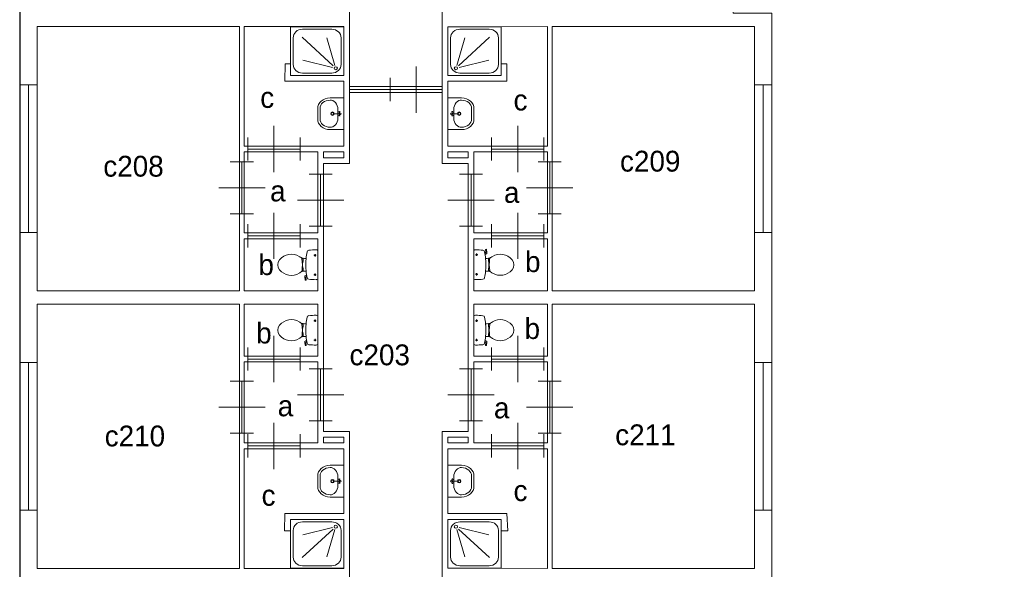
# Model space of a CAD drawing. Header units: millimetres. Extents: x -17 to 226, y -19 to 65.
# Tile 11 of 62: x 0 to 17, y 22 to 31. Entities that reach past the tile are written whole.
import ezdxf
from ezdxf.enums import TextEntityAlignment as Align

# ---------------------------------------------------------------- set-up
doc = ezdxf.new("R2010")
doc.units = ezdxf.units.MM
for name, color, linetype in [('BINNENMUUR', 7, 'Continuous'), ('BOUWKUNDE', 7, 'Continuous'), ('BUITENMUUR', 7, 'Continuous'), ('EILAND', 7, 'Continuous'), ('LABEL', 7, 'Continuous'), ('SANITAIR', 7, 'Continuous')]:
    doc.layers.add(name, color=color, linetype=linetype)
doc.styles.add('dgn000', font='dgn000.shx')

# ---------------------------------------------------------------- blocks, each defined once
blk = doc.blocks.new('DGN_COMPLEXSHAPE76')
at = {"layer": 'SANITAIR', "color": 1, "linetype": 'Continuous', "lineweight": 0}
for p, q in [((5.19, 29.852), (5.19, 29.851)), ((5.19, 29.851), (5.19, 29.669)), ((5.19, 29.669), (5.19, 29.668))]:
    blk.add_line(p, q, dxfattribs=at)
for centre, major_axis, start_param, end_param in [((5.37, 29.856), (-0.18, -0.002), 4.727929, 6.29872), ((5.37, 29.664), (0.18, -0.002), 3.126058, 4.696849)]:
    blk.add_ellipse(centre, major_axis=major_axis, ratio=0.771034, start_param=start_param, end_param=end_param, dxfattribs=at)
blk = doc.blocks.new('DGN_COMPLEXSHAPE77')
at = {"layer": 'SANITAIR', "color": 1, "linetype": 'Continuous', "lineweight": 0}
for p, q in [((5.365, 30.035), (5.365, 30.035)), ((5.365, 30.035), (5.6, 30.035)), ((5.6, 30.035), (5.6, 29.485)), ((5.15, 29.669), (5.15, 29.851)), ((5.15, 29.851), (5.15, 29.851)), ((5.15, 29.669), (5.15, 29.669)), ((5.6, 29.485), (5.365, 29.485)), ((5.365, 29.485), (5.365, 29.485))]:
    blk.add_line(p, q, dxfattribs=at)
for centre, major_axis, start_param, end_param in [((5.37, 29.856), (0.22, 0.002), 1.586223, 3.157014), ((5.37, 29.664), (0.22, -0.002), 3.126171, 4.696962)]:
    blk.add_ellipse(centre, major_axis=major_axis, ratio=0.812595, start_param=start_param, end_param=end_param, dxfattribs=at)
blk = doc.blocks.new('WASTB38')
at = {"layer": 'SANITAIR', "color": 1, "linetype": 'Continuous', "lineweight": 0}
for p, q in [((-0.065, 0), (-0.153, 0)), ((-0.1, -0.079), (-0.1, 0.079)), ((-0.064, 0.037), (-0.089, 0.029)), ((-0.065, 0), (-0.082, 0.045)), ((-0.065, 0), (-0.082, -0.045)), ((-0.064, -0.037), (-0.089, -0.029))]:
    blk.add_line(p, q, dxfattribs=at)
for centre, radius in [((-0.195, 0), 0.03), ((-0.195, 0), 0.02), ((-0.065, 0), 0.0175)]:
    blk.add_circle(centre, radius, dxfattribs=at)
for centre, major_axis, start_param, end_param in [((-0.21, 0.096), (0.04, -0.136), 1.224555, 2.997882), ((-0.21, -0.096), (0.04, 0.136), 3.285304, 5.05863)]:
    blk.add_ellipse(centre, major_axis=major_axis, ratio=0.751905, start_param=start_param, end_param=end_param, dxfattribs=at)
for name in ['DGN_COMPLEXSHAPE77', 'DGN_COMPLEXSHAPE76']:
    blk.add_blockref(name, (-5.6, -29.76), dxfattribs=at)
blk = doc.blocks.new('DOUCHE40')
at = {"layer": 'SANITAIR', "color": 1, "linetype": 'Continuous', "lineweight": 0}
for p, q in [((-0.207, 0.801), (-0.713, 0.801)), ((-0.874, 0.653), (-0.874, 0.19)), ((-0.721, 0.661), (-0.183, 0.168)), ((-0.153, 0.176), (-0.291, 0.649)), ((-0.046, 0.19), (-0.046, 0.653)), ((-0.192, 0.14), (-0.708, 0.266)), ((-0.713, 0.042), (-0.207, 0.042))]:
    blk.add_line(p, q, dxfattribs=at)
at = {"layer": 'SANITAIR', "color": 1, "linetype": 'Continuous', "lineweight": 0, "flags": 128}
blk.add_lwpolyline([(0, 0.843), (0, 0), (-0.92, 0), (-0.92, 0.843), (0, 0.843)], dxfattribs=at)
at = {"layer": 'SANITAIR', "color": 1, "linetype": 'Continuous', "lineweight": 0}
for centre, major_axis, start_param, end_param in [((-0.713, 0.653), (0.161, 0), 1.570796, 3.141593), ((-0.207, 0.653), (0.161, 0), 0, 1.570796), ((-0.713, 0.19), (-0.161, 0), 0, 1.570796), ((-0.207, 0.19), (-0.161, 0), 1.570796, 3.141593)]:
    blk.add_ellipse(centre, major_axis=major_axis, ratio=0.916304, start_param=start_param, end_param=end_param, dxfattribs=at)
blk.add_ellipse((-0.138, 0.126), major_axis=(-0.029, 0), ratio=0.916304, dxfattribs=at)
blk = doc.blocks.new('TOIL2B42')
at = {"layer": 'SANITAIR', "color": 1, "linetype": 'Continuous', "lineweight": 0}
for p, q in [((-0.045, 0.137), (-0.045, 0.178)), ((0, -0.254), (0, 0.242)), ((-0.271, 0.095), (-0.25, 0.095)), ((-0.25, 0.061), (-0.268, 0.061)), ((-0.25, 0.051), (-0.267, 0.051)), ((-0.255, 0.029), (-0.26, 0.029)), ((-0.26, 0.029), (-0.26, -0.041)), ((-0.255, 0.051), (-0.255, 0.029)), ((-0.25, 0.095), (-0.25, 0.051)), ((-0.2, 0.105), (-0.23, 0.105)), ((-0.066, 0.157), (-0.024, 0.157)), ((-0.27, -0.107), (-0.25, -0.107)), ((-0.25, -0.073), (-0.267, -0.073)), ((-0.25, -0.063), (-0.266, -0.063)), ((-0.255, -0.041), (-0.26, -0.041)), ((-0.255, -0.063), (-0.255, -0.041)), ((-0.25, -0.107), (-0.25, -0.063)), ((-0.23, -0.117), (-0.2, -0.117)), ((-0.045, -0.199), (-0.045, -0.158)), ((-0.216, -0.268), (-0.224, -0.216)), ((-0.204, -0.27), (-0.21, -0.272)), ((-0.192, -0.184), (-0.206, -0.189)), ((-0.205, -0.228), (-0.2, -0.265)), ((-0.202, -0.187), (-0.196, -0.216)), ((-0.197, -0.217), (-0.187, -0.214)), ((-0.065, -0.179), (-0.025, -0.179))]:
    blk.add_line(p, q, dxfattribs=at)
for centre in [(-0.045, 0.157), (-0.045, -0.179)]:
    blk.add_circle(centre, 0.012, dxfattribs=at)
for centre, radius, start, end in [((-0.456, -0.087), 0.263, 58.9077, 140.8792), ((0.995, -0.006), 1.2, 169.2904, 174.6981), ((-0.151, 0.211), 0.034, 96.3309, 169.2904), ((-0.028, -0.899), 1.15, 90, 96.3309), ((-0.027, 0.208), 0.0434, 51.7698, 91.0192), ((-0.555, -0.006), 0.135, 140.8792, 219.1208), ((-0.553, -0.247), 0.45, 56.1571, 58.9077), ((-0.231, 0.234), 0.129, 236.1571, 270), ((-0.292, 0.094), 0.02, 6.9358, 52.58), ((-1.191, -0.015), 0.926, 354.3005, 6.9358), ((0.992, -0.006), 1.198, 174.6981, 185.3019), ((-0.456, 0.074), 0.263, 219.1208, 301.0923), ((-0.553, 0.235), 0.45, 301.0923, 303.8429), ((-0.231, -0.246), 0.129, 90, 123.8429), ((-0.29, -0.105), 0.02, 307.7817, 354.3005), ((0.995, -0.006), 1.2, 185.3019, 190.7271), ((-0.2, -0.213), 0.025, 105.9272, 188.4779), ((-0.212, -0.268), 0.005, 188.4779, 285.7398), ((-0.195, -0.227), 0.01, 101.8886, 187.2238), ((-0.205, -0.266), 0.005, 285.7398, 7.2238), ((-0.151, -0.223), 0.0335, 190.7271, 263.6509), ((-0.028, 0.886), 1.15, 263.6509, 270), ((-0.027, -0.22), 0.0434, 268.9808, 308.2302)]:
    blk.add_arc(centre, radius, start, end, dxfattribs=at)
blk = doc.blocks.new('DGN_COMPLEXSHAPE82')
at = {"layer": 'SANITAIR', "color": 1, "linetype": 'Continuous', "lineweight": 0}
for p, q in [((5.19, 23.501), (5.19, 23.502)), ((5.19, 23.319), (5.19, 23.501)), ((5.19, 23.318), (5.19, 23.319))]:
    blk.add_line(p, q, dxfattribs=at)
for centre, major_axis, start_param, end_param in [((5.37, 23.506), (0.18, 0.002), 1.586336, 3.157127), ((5.37, 23.314), (-0.18, 0.002), 6.267651, 7.838442)]:
    blk.add_ellipse(centre, major_axis=major_axis, ratio=0.771034, start_param=start_param, end_param=end_param, dxfattribs=at)
blk = doc.blocks.new('DGN_COMPLEXSHAPE83')
at = {"layer": 'SANITAIR', "color": 1, "linetype": 'Continuous', "lineweight": 0}
for p, q in [((5.6, 23.685), (5.365, 23.685)), ((5.365, 23.685), (5.365, 23.685)), ((5.6, 23.135), (5.6, 23.685)), ((5.15, 23.501), (5.15, 23.501)), ((5.15, 23.501), (5.15, 23.319)), ((5.15, 23.319), (5.15, 23.319)), ((5.365, 23.135), (5.365, 23.135)), ((5.365, 23.135), (5.6, 23.135))]:
    blk.add_line(p, q, dxfattribs=at)
for centre, major_axis, start_param, end_param in [((5.37, 23.506), (0.22, 0.002), 1.586223, 3.157014), ((5.37, 23.314), (0.22, -0.002), 3.126171, 4.696962)]:
    blk.add_ellipse(centre, major_axis=major_axis, ratio=0.812595, start_param=start_param, end_param=end_param, dxfattribs=at)
blk = doc.blocks.new('WASTB41')
at = {"layer": 'SANITAIR', "color": 1, "linetype": 'Continuous', "lineweight": 0}
for p, q in [((-0.065, 0), (-0.153, 0)), ((-0.1, 0.079), (-0.1, -0.079)), ((-0.064, 0.037), (-0.089, 0.029)), ((-0.065, 0), (-0.082, 0.045)), ((-0.065, 0), (-0.082, -0.045)), ((-0.064, -0.037), (-0.089, -0.029))]:
    blk.add_line(p, q, dxfattribs=at)
for centre, radius in [((-0.195, 0), 0.03), ((-0.195, 0), 0.02), ((-0.065, 0), 0.0175)]:
    blk.add_circle(centre, radius, dxfattribs=at)
for centre, major_axis, start_param, end_param in [((-0.21, 0.096), (0.04, -0.136), 1.224555, 2.997882), ((-0.21, -0.096), (0.04, 0.136), 3.285304, 5.05863)]:
    blk.add_ellipse(centre, major_axis=major_axis, ratio=0.751905, start_param=start_param, end_param=end_param, dxfattribs=at)
for name in ['DGN_COMPLEXSHAPE83', 'DGN_COMPLEXSHAPE82']:
    blk.add_blockref(name, (-5.6, -23.41), dxfattribs=at)
blk = doc.blocks.new('DOUCHE43')
at = {"layer": 'SANITAIR', "color": 1, "linetype": 'Continuous', "lineweight": 0}
for p, q in [((-0.721, -0.661), (-0.183, -0.168)), ((-0.713, -0.042), (-0.207, -0.042)), ((-0.192, -0.14), (-0.708, -0.266)), ((-0.874, -0.653), (-0.874, -0.19)), ((-0.153, -0.176), (-0.291, -0.649)), ((-0.046, -0.19), (-0.046, -0.653)), ((-0.207, -0.801), (-0.713, -0.801))]:
    blk.add_line(p, q, dxfattribs=at)
at = {"layer": 'SANITAIR', "color": 1, "linetype": 'Continuous', "lineweight": 0, "flags": 128}
blk.add_lwpolyline([(0, -0.843), (0, 0), (-0.92, 0), (-0.92, -0.843), (0, -0.843)], dxfattribs=at)
at = {"layer": 'SANITAIR', "color": 1, "linetype": 'Continuous', "lineweight": 0}
for centre, major_axis, start_param, end_param in [((-0.713, -0.19), (-0.161, 0), 4.712389, 6.283185), ((-0.207, -0.19), (0.161, 0), 0, 1.570796), ((-0.713, -0.653), (-0.161, 0), 0, 1.570796), ((-0.207, -0.653), (-0.161, 0), 1.570796, 3.141593)]:
    blk.add_ellipse(centre, major_axis=major_axis, ratio=0.916304, start_param=start_param, end_param=end_param, dxfattribs=at)
blk.add_ellipse((-0.138, -0.126), major_axis=(0.029, 0), ratio=0.916304, dxfattribs=at)
blk = doc.blocks.new('DOUCHE48')
at = {"layer": 'SANITAIR', "color": 1, "linetype": 'Continuous', "lineweight": 0}
for p, q in [((0.721, -0.661), (0.183, -0.168)), ((0.192, -0.14), (0.708, -0.266)), ((0.713, -0.042), (0.207, -0.042)), ((0.046, -0.19), (0.046, -0.653)), ((0.153, -0.176), (0.291, -0.649)), ((0.874, -0.653), (0.874, -0.19)), ((0.207, -0.801), (0.713, -0.801))]:
    blk.add_line(p, q, dxfattribs=at)
at = {"layer": 'SANITAIR', "color": 1, "linetype": 'Continuous', "lineweight": 0, "flags": 128}
blk.add_lwpolyline([(0, -0.843), (0, 0), (0.92, 0), (0.92, -0.843), (0, -0.843)], dxfattribs=at)
at = {"layer": 'SANITAIR', "color": 1, "linetype": 'Continuous', "lineweight": 0}
for centre, major_axis, start_param, end_param in [((0.207, -0.19), (0.161, 0), 1.570796, 3.141593), ((0.713, -0.19), (0.161, 0), 0, 1.570796), ((0.207, -0.653), (-0.161, 0), 0, 1.570796), ((0.713, -0.653), (-0.161, 0), 1.570796, 3.141593)]:
    blk.add_ellipse(centre, major_axis=major_axis, ratio=0.916304, start_param=start_param, end_param=end_param, dxfattribs=at)
blk.add_ellipse((0.138, -0.126), major_axis=(0.029, 0), ratio=0.916304, dxfattribs=at)
blk = doc.blocks.new('DGN_COMPLEXSHAPE92')
at = {"layer": 'SANITAIR', "color": 1, "linetype": 'Continuous', "lineweight": 0}
for p, q in [((7.81, 23.501), (7.81, 23.502)), ((7.81, 23.319), (7.81, 23.501)), ((7.81, 23.318), (7.81, 23.319))]:
    blk.add_line(p, q, dxfattribs=at)
for centre, major_axis, start_param, end_param in [((7.63, 23.506), (-0.18, 0.002), 3.126058, 4.696849), ((7.63, 23.314), (0.18, 0.002), 4.727929, 6.29872)]:
    blk.add_ellipse(centre, major_axis=major_axis, ratio=0.771034, start_param=start_param, end_param=end_param, dxfattribs=at)
blk = doc.blocks.new('DGN_COMPLEXSHAPE93')
at = {"layer": 'SANITAIR', "color": 1, "linetype": 'Continuous', "lineweight": 0}
for p, q in [((7.4, 23.685), (7.635, 23.685)), ((7.4, 23.135), (7.4, 23.685)), ((7.635, 23.685), (7.635, 23.685)), ((7.85, 23.501), (7.85, 23.501)), ((7.85, 23.501), (7.85, 23.319)), ((7.85, 23.319), (7.85, 23.319)), ((7.635, 23.135), (7.4, 23.135)), ((7.635, 23.135), (7.635, 23.135))]:
    blk.add_line(p, q, dxfattribs=at)
for centre, major_axis, start_param, end_param in [((7.63, 23.506), (-0.22, 0.002), 3.126171, 4.696962), ((7.63, 23.314), (-0.22, -0.002), 1.586223, 3.157014)]:
    blk.add_ellipse(centre, major_axis=major_axis, ratio=0.812595, start_param=start_param, end_param=end_param, dxfattribs=at)
blk = doc.blocks.new('WASTB46')
at = {"layer": 'SANITAIR', "color": 1, "linetype": 'Continuous', "lineweight": 0}
for p, q in [((0.064, 0.037), (0.089, 0.029)), ((0.065, 0), (0.082, 0.045)), ((0.065, 0), (0.153, 0)), ((0.065, 0), (0.082, -0.045)), ((0.1, 0.079), (0.1, -0.079)), ((0.064, -0.037), (0.089, -0.029))]:
    blk.add_line(p, q, dxfattribs=at)
for centre, radius in [((0.065, 0), 0.0175), ((0.195, 0), 0.03), ((0.195, 0), 0.02)]:
    blk.add_circle(centre, radius, dxfattribs=at)
for centre, major_axis, start_param, end_param in [((0.21, 0.096), (-0.04, -0.136), 3.285304, 5.05863), ((0.21, -0.096), (-0.04, 0.136), 1.224555, 2.997882)]:
    blk.add_ellipse(centre, major_axis=major_axis, ratio=0.751905, start_param=start_param, end_param=end_param, dxfattribs=at)
for name in ['DGN_COMPLEXSHAPE93', 'DGN_COMPLEXSHAPE92']:
    blk.add_blockref(name, (-7.4, -23.41), dxfattribs=at)
blk = doc.blocks.new('TOIL2B47')
at = {"layer": 'SANITAIR', "color": 1, "linetype": 'Continuous', "lineweight": 0}
for p, q in [((0, -0.254), (0, 0.242)), ((0.045, 0.137), (0.045, 0.178)), ((0.066, 0.157), (0.024, 0.157)), ((0.2, 0.105), (0.23, 0.105)), ((0.271, 0.095), (0.25, 0.095)), ((0.25, 0.095), (0.25, 0.051)), ((0.25, 0.061), (0.268, 0.061)), ((0.25, 0.051), (0.267, 0.051)), ((0.255, 0.051), (0.255, 0.029)), ((0.255, 0.029), (0.26, 0.029)), ((0.26, 0.029), (0.26, -0.041)), ((0.045, -0.199), (0.045, -0.158)), ((0.23, -0.117), (0.2, -0.117)), ((0.25, -0.063), (0.266, -0.063)), ((0.25, -0.107), (0.25, -0.063)), ((0.25, -0.073), (0.267, -0.073)), ((0.27, -0.107), (0.25, -0.107)), ((0.255, -0.041), (0.26, -0.041)), ((0.255, -0.063), (0.255, -0.041)), ((0.065, -0.179), (0.025, -0.179)), ((0.197, -0.217), (0.187, -0.214)), ((0.192, -0.184), (0.206, -0.189)), ((0.202, -0.187), (0.196, -0.216)), ((0.205, -0.228), (0.2, -0.265)), ((0.204, -0.27), (0.21, -0.272)), ((0.216, -0.268), (0.224, -0.216))]:
    blk.add_line(p, q, dxfattribs=at)
at = {"layer": 'SANITAIR', "color": 1, "linetype": 'Continuous', "lineweight": 0, "flags": 128}
for points in [[(0, 0.242, -0.172952), (0.028, 0.251)], [(0.028, 0.251, -0.027631), (0.155, 0.244)], [(0.155, 0.244, -0.329555), (0.184, 0.217)], [(0.184, 0.217, -0.0236), (0.2, 0.105)], [(0.321, 0.138, -0.373743), (0.66, 0.079)], [(0.2, 0.104, -0.046301), (0.2, -0.117)], [(0.303, 0.127, -0.14875), (0.231, 0.105)], [(0.27, -0.107, -0.055188), (0.272, 0.097)], [(0.272, 0.097, -0.201836), (0.28, 0.11)], [(0.303, 0.127, -0.012002), (0.321, 0.138)], [(0.66, 0.079, -0.355306), (0.66, -0.091)], [(0.2, -0.117, -0.023676), (0.184, -0.23)], [(0.231, -0.117, -0.14875), (0.303, -0.139)], [(0.278, -0.121, -0.205811), (0.27, -0.107)], [(0.321, -0.15, -0.012002), (0.303, -0.139)], [(0.66, -0.091, -0.373743), (0.321, -0.15)], [(0.028, -0.264, -0.172952), (0, -0.254)], [(0.155, -0.257, -0.02771), (0.028, -0.264)], [(0.184, -0.23, -0.329382), (0.155, -0.257)], [(0.197, -0.217, -0.390563), (0.205, -0.228)], [(0.204, -0.271, -0.371321), (0.2, -0.265)], [(0.207, -0.189, -0.376626), (0.224, -0.217)], [(0.217, -0.268, -0.451842), (0.21, -0.272)]]:
    blk.add_lwpolyline(points, format="xyb", dxfattribs=at)
at = {"layer": 'SANITAIR', "color": 1, "linetype": 'Continuous', "lineweight": 0}
for centre in [(0.045, 0.157), (0.045, -0.179)]:
    blk.add_circle(centre, 0.012, dxfattribs=at)
blk = doc.blocks.new('TOIL2B48')
at = {"layer": 'SANITAIR', "color": 1, "linetype": 'Continuous', "lineweight": 0}
for p, q in [((0, 0.254), (0, -0.242)), ((0.065, 0.179), (0.025, 0.179)), ((0.045, 0.199), (0.045, 0.158)), ((0.197, 0.217), (0.187, 0.214)), ((0.192, 0.184), (0.206, 0.189)), ((0.202, 0.187), (0.196, 0.216)), ((0.205, 0.228), (0.2, 0.265)), ((0.204, 0.27), (0.21, 0.272)), ((0.216, 0.268), (0.224, 0.216)), ((0.23, 0.117), (0.2, 0.117)), ((0.25, 0.107), (0.25, 0.063)), ((0.27, 0.107), (0.25, 0.107)), ((0.25, 0.073), (0.267, 0.073)), ((0.25, 0.063), (0.266, 0.063)), ((0.255, 0.063), (0.255, 0.041)), ((0.255, 0.041), (0.26, 0.041)), ((0.26, -0.029), (0.26, 0.041)), ((0.066, -0.157), (0.024, -0.157)), ((0.045, -0.137), (0.045, -0.178)), ((0.2, -0.105), (0.23, -0.105)), ((0.25, -0.095), (0.25, -0.051)), ((0.25, -0.051), (0.267, -0.051)), ((0.25, -0.061), (0.268, -0.061)), ((0.271, -0.095), (0.25, -0.095)), ((0.255, -0.051), (0.255, -0.029)), ((0.255, -0.029), (0.26, -0.029))]:
    blk.add_line(p, q, dxfattribs=at)
for centre in [(0.045, 0.179), (0.045, -0.157)]:
    blk.add_circle(centre, 0.012, dxfattribs=at)
for centre, radius, start, end in [((0.027, 0.22), 0.0434, 88.9808, 128.2302), ((0.028, -0.886), 1.15, 83.6509, 90), ((0.151, 0.223), 0.0335, 10.7271, 83.6509), ((-0.995, 0.006), 1.2, 5.3019, 10.7271), ((0.195, 0.227), 0.01, 281.8886, 7.2238), ((0.205, 0.266), 0.005, 105.7398, 187.2238), ((0.2, 0.213), 0.025, 285.9272, 8.4779), ((0.212, 0.268), 0.005, 8.4779, 105.7398), ((0.456, -0.074), 0.263, 39.1208, 121.0923), ((-0.992, 0.006), 1.198, 354.6981, 5.3019), ((0.231, 0.246), 0.129, 270, 303.8429), ((1.191, 0.015), 0.926, 174.3005, 186.9358), ((0.29, 0.105), 0.02, 127.7817, 174.3005), ((0.553, -0.235), 0.45, 121.0923, 123.8429), ((0.555, 0.006), 0.135, 320.8792, 39.1208), ((-0.995, 0.006), 1.2, 349.2904, 354.6981), ((0.231, -0.234), 0.129, 56.1571, 90), ((0.292, -0.094), 0.02, 186.9358, 232.58), ((0.553, 0.247), 0.45, 236.1571, 238.9077), ((0.456, 0.087), 0.263, 238.9077, 320.8792), ((0.027, -0.208), 0.0434, 231.7698, 271.0192), ((0.028, 0.899), 1.15, 270, 276.3309), ((0.151, -0.211), 0.034, 276.3309, 349.2904)]:
    blk.add_arc(centre, radius, start, end, dxfattribs=at)
blk = doc.blocks.new('DGN_COMPLEXSHAPE94')
at = {"layer": 'SANITAIR', "color": 1, "linetype": 'Continuous', "lineweight": 0}
for p, q in [((7.81, 29.852), (7.81, 29.851)), ((7.81, 29.851), (7.81, 29.669)), ((7.81, 29.669), (7.81, 29.668))]:
    blk.add_line(p, q, dxfattribs=at)
for centre, major_axis, start_param, end_param in [((7.63, 29.856), (0.18, -0.002), 6.267651, 7.838442), ((7.63, 29.664), (-0.18, -0.002), 1.586336, 3.157127)]:
    blk.add_ellipse(centre, major_axis=major_axis, ratio=0.771034, start_param=start_param, end_param=end_param, dxfattribs=at)
blk = doc.blocks.new('DGN_COMPLEXSHAPE95')
at = {"layer": 'SANITAIR', "color": 1, "linetype": 'Continuous', "lineweight": 0}
for p, q in [((7.635, 30.035), (7.4, 30.035)), ((7.4, 30.035), (7.4, 29.485)), ((7.635, 30.035), (7.635, 30.035)), ((7.85, 29.669), (7.85, 29.851)), ((7.85, 29.851), (7.85, 29.851)), ((7.85, 29.669), (7.85, 29.669)), ((7.4, 29.485), (7.635, 29.485)), ((7.635, 29.485), (7.635, 29.485))]:
    blk.add_line(p, q, dxfattribs=at)
for centre, major_axis, start_param, end_param in [((7.63, 29.856), (-0.22, 0.002), 3.126171, 4.696962), ((7.63, 29.664), (-0.22, -0.002), 1.586223, 3.157014)]:
    blk.add_ellipse(centre, major_axis=major_axis, ratio=0.812595, start_param=start_param, end_param=end_param, dxfattribs=at)
blk = doc.blocks.new('WASTB47')
at = {"layer": 'SANITAIR', "color": 1, "linetype": 'Continuous', "lineweight": 0}
for p, q in [((0.064, 0.037), (0.089, 0.029)), ((0.065, 0), (0.082, 0.045)), ((0.065, 0), (0.153, 0)), ((0.065, 0), (0.082, -0.045)), ((0.1, -0.079), (0.1, 0.079)), ((0.064, -0.037), (0.089, -0.029))]:
    blk.add_line(p, q, dxfattribs=at)
for centre, radius in [((0.065, 0), 0.0175), ((0.195, 0), 0.03), ((0.195, 0), 0.02)]:
    blk.add_circle(centre, radius, dxfattribs=at)
for centre, major_axis, start_param, end_param in [((0.21, 0.096), (-0.04, -0.136), 3.285304, 5.05863), ((0.21, -0.096), (-0.04, 0.136), 1.224555, 2.997882)]:
    blk.add_ellipse(centre, major_axis=major_axis, ratio=0.751905, start_param=start_param, end_param=end_param, dxfattribs=at)
for name in ['DGN_COMPLEXSHAPE95', 'DGN_COMPLEXSHAPE94']:
    blk.add_blockref(name, (-7.4, -29.76), dxfattribs=at)
blk = doc.blocks.new('DOUCHE49')
at = {"layer": 'SANITAIR', "color": 1, "linetype": 'Continuous', "lineweight": 0}
for p, q in [((0.207, 0.801), (0.713, 0.801)), ((0.046, 0.19), (0.046, 0.653)), ((0.153, 0.176), (0.291, 0.649)), ((0.721, 0.661), (0.183, 0.168)), ((0.874, 0.653), (0.874, 0.19)), ((0.192, 0.14), (0.708, 0.266)), ((0.713, 0.042), (0.207, 0.042))]:
    blk.add_line(p, q, dxfattribs=at)
at = {"layer": 'SANITAIR', "color": 1, "linetype": 'Continuous', "lineweight": 0, "flags": 128}
blk.add_lwpolyline([(0, 0.843), (0, 0), (0.92, 0), (0.92, 0.843), (0, 0.843)], dxfattribs=at)
at = {"layer": 'SANITAIR', "color": 1, "linetype": 'Continuous', "lineweight": 0}
for centre, major_axis, start_param, end_param in [((0.207, 0.653), (0.161, 0), 1.570796, 3.141593), ((0.713, 0.653), (0.161, 0), 0, 1.570796), ((0.207, 0.19), (-0.161, 0), 0, 1.570796), ((0.713, 0.19), (0.161, 0), 4.712389, 6.283185)]:
    blk.add_ellipse(centre, major_axis=major_axis, ratio=0.916304, start_param=start_param, end_param=end_param, dxfattribs=at)
blk.add_ellipse((0.138, 0.126), major_axis=(-0.029, 0), ratio=0.916304, dxfattribs=at)
blk = doc.blocks.new('20212')
at = {"layer": 'BOUWKUNDE', "color": 1, "linetype": 'Continuous', "lineweight": 0}
for p, q in [((0.45, 0), (0.45, 0.4)), ((0, -0.2), (0, 0.2)), ((0.9, -0.2), (0.9, 0.2)), ((0, 0), (0.9, 0)), ((0.45, -0.4), (0.45, 0))]:
    blk.add_line(p, q, dxfattribs=at)
at = {"layer": 'BOUWKUNDE', "color": 1, "linetype": 'Continuous', "lineweight": 0, "style": 'dgn000', "flags": 1}
for tag in ['type', 'soort']:
    blk.add_attdef(tag, (4.844, 29.15), '', height=0.36, dxfattribs=at)
blk = doc.blocks.new('20213')
at = {"layer": 'BOUWKUNDE', "color": 1, "linetype": 'Continuous', "lineweight": 0}
for p, q in [((-0.2, 0), (0.2, 0)), ((0, 0), (0, -0.9)), ((-0.4, -0.45), (0, -0.45)), ((0, -0.45), (0.4, -0.45)), ((-0.2, -0.9), (0.2, -0.9))]:
    blk.add_line(p, q, dxfattribs=at)
at = {"layer": 'BOUWKUNDE', "color": 1, "linetype": 'Continuous', "lineweight": 0, "style": 'dgn000', "flags": 1}
for tag in ['type', 'soort']:
    blk.add_attdef(tag, (5.2, 27.818), '', height=0.36, dxfattribs=at)
blk = doc.blocks.new('20214')
at = {"layer": 'BOUWKUNDE', "color": 1, "linetype": 'Continuous', "lineweight": 0}
for p, q in [((-0.45, 0.4), (-0.45, 0)), ((-0.9, 0.2), (-0.9, -0.2)), ((0, 0.2), (0, -0.2)), ((0, 0), (-0.9, 0)), ((-0.45, 0), (-0.45, -0.4))]:
    blk.add_line(p, q, dxfattribs=at)
blk = doc.blocks.new('20215')
at = {"layer": 'BOUWKUNDE', "color": 1, "linetype": 'Continuous', "lineweight": 0}
for p, q in [((0.2, 0.9), (-0.2, 0.9)), ((0, 0), (0, 0.9)), ((0, 0.45), (-0.4, 0.45)), ((0.4, 0.45), (0, 0.45)), ((0.2, 0), (-0.2, 0))]:
    blk.add_line(p, q, dxfattribs=at)
blk = doc.blocks.new('20216')
at = {"layer": 'BOUWKUNDE', "color": 1, "linetype": 'Continuous', "lineweight": 0}
for p, q in [((0.45, 0), (0.45, 0.4)), ((0, -0.2), (0, 0.2)), ((0.9, -0.2), (0.9, 0.2)), ((0, 0), (0.9, 0)), ((0.45, -0.4), (0.45, 0))]:
    blk.add_line(p, q, dxfattribs=at)
blk = doc.blocks.new('20217')
at = {"layer": 'BOUWKUNDE', "color": 1, "linetype": 'Continuous', "lineweight": 0}
for p, q in [((-0.2, 0), (0.2, 0)), ((0, 0), (0, -0.9)), ((-0.4, -0.45), (0, -0.45)), ((0, -0.45), (0.4, -0.45)), ((-0.2, -0.9), (0.2, -0.9))]:
    blk.add_line(p, q, dxfattribs=at)
blk = doc.blocks.new('20218')
at = {"layer": 'BOUWKUNDE', "color": 1, "linetype": 'Continuous', "lineweight": 0}
for p, q in [((-0.2, 0), (0.2, 0)), ((0, 0), (0, -0.9)), ((-0.4, -0.45), (0, -0.45)), ((0, -0.45), (0.4, -0.45)), ((-0.2, -0.9), (0.2, -0.9))]:
    blk.add_line(p, q, dxfattribs=at)
blk = doc.blocks.new('20219')
at = {"layer": 'BOUWKUNDE', "color": 1, "linetype": 'Continuous', "lineweight": 0}
for p, q in [((0.45, 0), (0.45, 0.4)), ((0, -0.2), (0, 0.2)), ((0.9, -0.2), (0.9, 0.2)), ((0, 0), (0.9, 0)), ((0.45, -0.4), (0.45, 0))]:
    blk.add_line(p, q, dxfattribs=at)
blk = doc.blocks.new('20232')
at = {"layer": 'BOUWKUNDE', "color": 1, "linetype": 'Continuous', "lineweight": 0}
for p, q in [((0.45, 0), (0.45, 0.4)), ((0, -0.2), (0, 0.2)), ((0.9, -0.2), (0.9, 0.2)), ((0, 0), (0.9, 0)), ((0.45, -0.4), (0.45, 0))]:
    blk.add_line(p, q, dxfattribs=at)
at = {"layer": 'BOUWKUNDE', "color": 1, "linetype": 'Continuous', "lineweight": 0, "style": 'dgn000', "flags": 1}
for tag in ['type', 'soort']:
    blk.add_attdef(tag, (9.056, 29.15), '', height=0.36, dxfattribs=at)
blk = doc.blocks.new('20233')
at = {"layer": 'BOUWKUNDE', "color": 1, "linetype": 'Continuous', "lineweight": 0}
for p, q in [((-0.2, 0), (0.2, 0)), ((0, 0), (0, -0.9)), ((-0.4, -0.45), (0, -0.45)), ((0, -0.45), (0.4, -0.45)), ((-0.2, -0.9), (0.2, -0.9))]:
    blk.add_line(p, q, dxfattribs=at)
blk = doc.blocks.new('20234')
at = {"layer": 'BOUWKUNDE', "color": 1, "linetype": 'Continuous', "lineweight": 0}
for p, q in [((-0.2, 0), (0.2, 0)), ((0, 0), (0, -0.9)), ((-0.4, -0.45), (0, -0.45)), ((0, -0.45), (0.4, -0.45)), ((-0.2, -0.9), (0.2, -0.9))]:
    blk.add_line(p, q, dxfattribs=at)
blk = doc.blocks.new('20235')
at = {"layer": 'BOUWKUNDE', "color": 1, "linetype": 'Continuous', "lineweight": 0}
for p, q in [((0.45, 0), (0.45, 0.4)), ((0, -0.2), (0, 0.2)), ((0.9, -0.2), (0.9, 0.2)), ((0, 0), (0.9, 0)), ((0.45, -0.4), (0.45, 0))]:
    blk.add_line(p, q, dxfattribs=at)
blk = doc.blocks.new('20236')
at = {"layer": 'BOUWKUNDE', "color": 1, "linetype": 'Continuous', "lineweight": 0}
for p, q in [((0.45, 0), (0.45, 0.4)), ((0, -0.2), (0, 0.2)), ((0.9, -0.2), (0.9, 0.2)), ((0, 0), (0.9, 0)), ((0.45, -0.4), (0.45, 0))]:
    blk.add_line(p, q, dxfattribs=at)
at = {"layer": 'BOUWKUNDE', "color": 1, "linetype": 'Continuous', "lineweight": 0, "style": 'dgn000', "flags": 1}
for tag in ['type', 'soort']:
    blk.add_attdef(tag, (9.056, 29.15), '', height=0.36, dxfattribs=at)
blk = doc.blocks.new('20237')
at = {"layer": 'BOUWKUNDE', "color": 1, "linetype": 'Continuous', "lineweight": 0}
for p, q in [((-0.2, 0), (0.2, 0)), ((0, 0), (0, -0.9)), ((-0.4, -0.45), (0, -0.45)), ((0, -0.45), (0.4, -0.45)), ((-0.2, -0.9), (0.2, -0.9))]:
    blk.add_line(p, q, dxfattribs=at)
blk = doc.blocks.new('20238')
at = {"layer": 'BOUWKUNDE', "color": 1, "linetype": 'Continuous', "lineweight": 0}
for p, q in [((0.45, 0), (0.45, 0.4)), ((0, -0.2), (0, 0.2)), ((0.9, -0.2), (0.9, 0.2)), ((0, 0), (0.9, 0)), ((0.45, -0.4), (0.45, 0))]:
    blk.add_line(p, q, dxfattribs=at)
blk = doc.blocks.new('20239')
at = {"layer": 'BOUWKUNDE', "color": 1, "linetype": 'Continuous', "lineweight": 0}
for p, q in [((-0.2, 0), (0.2, 0)), ((0, 0), (0, -0.9)), ((-0.4, -0.45), (0, -0.45)), ((0, -0.45), (0.4, -0.45)), ((-0.2, -0.9), (0.2, -0.9))]:
    blk.add_line(p, q, dxfattribs=at)
blk = doc.blocks.new('2043')
at = {"layer": 'BOUWKUNDE', "color": 1, "linetype": 'Continuous', "lineweight": 0}
for p, q in [((-0.15, 0), (0.15, 0)), ((0, 0), (0, -2.55)), ((-0.15, -2.55), (0.15, -2.55))]:
    blk.add_line(p, q, dxfattribs=at)
blk = doc.blocks.new('2044')
at = {"layer": 'BOUWKUNDE', "color": 1, "linetype": 'Continuous', "lineweight": 0}
for p, q in [((-0.15, 0), (0.15, 0)), ((0, 0), (0, -2.55)), ((-0.15, -2.55), (0.15, -2.55))]:
    blk.add_line(p, q, dxfattribs=at)
blk = doc.blocks.new('20410')
at = {"layer": 'BOUWKUNDE', "color": 1, "linetype": 'Continuous', "lineweight": 0}
for p, q in [((-0.15, 0), (0.15, 0)), ((0, 0), (0, -2.55)), ((-0.15, -2.55), (0.15, -2.55))]:
    blk.add_line(p, q, dxfattribs=at)
blk = doc.blocks.new('20411')
at = {"layer": 'BOUWKUNDE', "color": 1, "linetype": 'Continuous', "lineweight": 0}
for p, q in [((-0.15, 0), (0.15, 0)), ((0, 0), (0, -2.55)), ((-0.15, -2.55), (0.15, -2.55))]:
    blk.add_line(p, q, dxfattribs=at)
blk = doc.blocks.new('20249')
at = {"layer": 'BOUWKUNDE', "color": 1, "linetype": 'Continuous', "lineweight": 0}
for p, q in [((0.45, 0), (0.45, 0.4)), ((0, -0.2), (0, 0.2)), ((0.9, -0.2), (0.9, 0.2)), ((0, 0), (0.9, 0)), ((0.45, -0.4), (0.45, 0))]:
    blk.add_line(p, q, dxfattribs=at)
blk = doc.blocks.new('20444')
at = {"layer": 'BOUWKUNDE', "color": 1, "linetype": 'Continuous', "lineweight": 0}
for p, q in [((0, -0.15), (0, 0.15)), ((0, 0), (0.7, 0)), ((0.7, -0.15), (0.7, 0.15))]:
    blk.add_line(p, q, dxfattribs=at)
blk = doc.blocks.new('TOIL2B51')
at = {"layer": 'SANITAIR', "color": 1, "linetype": 'Continuous', "lineweight": 0}
for p, q in [((-0.045, 0.137), (-0.045, 0.178)), ((0, -0.254), (0, 0.242)), ((-0.271, 0.095), (-0.25, 0.095)), ((-0.25, 0.061), (-0.268, 0.061)), ((-0.25, 0.051), (-0.267, 0.051)), ((-0.255, 0.029), (-0.26, 0.029)), ((-0.26, 0.029), (-0.26, -0.041)), ((-0.255, 0.051), (-0.255, 0.029)), ((-0.25, 0.095), (-0.25, 0.051)), ((-0.2, 0.105), (-0.23, 0.105)), ((-0.066, 0.157), (-0.024, 0.157)), ((-0.27, -0.107), (-0.25, -0.107)), ((-0.25, -0.073), (-0.267, -0.073)), ((-0.25, -0.063), (-0.266, -0.063)), ((-0.255, -0.041), (-0.26, -0.041)), ((-0.255, -0.063), (-0.255, -0.041)), ((-0.25, -0.107), (-0.25, -0.063)), ((-0.23, -0.117), (-0.2, -0.117)), ((-0.045, -0.199), (-0.045, -0.158)), ((-0.216, -0.268), (-0.224, -0.216)), ((-0.204, -0.27), (-0.21, -0.272)), ((-0.192, -0.184), (-0.206, -0.189)), ((-0.205, -0.228), (-0.2, -0.265)), ((-0.202, -0.187), (-0.196, -0.216)), ((-0.197, -0.217), (-0.187, -0.214)), ((-0.065, -0.179), (-0.025, -0.179))]:
    blk.add_line(p, q, dxfattribs=at)
for centre in [(-0.045, 0.157), (-0.045, -0.179)]:
    blk.add_circle(centre, 0.012, dxfattribs=at)
for centre, radius, start, end in [((-0.456, -0.087), 0.263, 58.9077, 140.8792), ((0.995, -0.006), 1.2, 169.2904, 174.6981), ((-0.151, 0.211), 0.034, 96.3309, 169.2904), ((-0.028, -0.899), 1.15, 90, 96.3309), ((-0.027, 0.208), 0.0434, 51.7698, 91.0192), ((-0.555, -0.006), 0.135, 140.8792, 219.1208), ((-0.553, -0.247), 0.45, 56.1571, 58.9077), ((-0.231, 0.234), 0.129, 236.1571, 270), ((-0.292, 0.094), 0.02, 6.9358, 52.58), ((-1.191, -0.015), 0.926, 354.3005, 6.9358), ((0.992, -0.006), 1.198, 174.6981, 185.3019), ((-0.456, 0.074), 0.263, 219.1208, 301.0923), ((-0.553, 0.235), 0.45, 301.0923, 303.8429), ((-0.231, -0.246), 0.129, 90, 123.8429), ((-0.29, -0.105), 0.02, 307.7817, 354.3005), ((0.995, -0.006), 1.2, 185.3019, 190.7271), ((-0.2, -0.213), 0.025, 105.9272, 188.4779), ((-0.212, -0.268), 0.005, 188.4779, 285.7398), ((-0.195, -0.227), 0.01, 101.8886, 187.2238), ((-0.205, -0.266), 0.005, 285.7398, 7.2238), ((-0.151, -0.223), 0.0335, 190.7271, 263.6509), ((-0.028, 0.886), 1.15, 263.6509, 270), ((-0.027, -0.22), 0.0434, 268.9808, 308.2302)]:
    blk.add_arc(centre, radius, start, end, dxfattribs=at)
blk = doc.blocks.new('220')
at = {"color": 1, "linetype": 'Continuous', "lineweight": 0}
blk.add_blockref('TOIL2B51', (0, 0.006), dxfattribs=at)
blk = doc.blocks.new('AnonymousCell')
at = {"layer": 'BUITENMUUR', "color": 1, "linetype": 'Continuous', "lineweight": 30, "flags": 128}
blk.add_lwpolyline([(-24.8, -22.985), (26, -22.985), (26, 15.785), (24.8, 15.785), (24.8, 22.985), (-26, 22.985), (-26, -15.785), (-24.8, -15.785), (-24.8, -22.985)], dxfattribs=at)
at = {"layer": 'EILAND', "color": 1, "linetype": 'Continuous', "lineweight": 13, "flags": 128}
for points in [[(-13, -10.585), (-10.4, -10.585), (-10.4, -9.985), (13.6, -9.985), (13.6, -8.585), (13, -8.585), (13, 10.585), (10.4, 10.585), (10.4, 9.985), (-13.67, 9.985), (-13.67, 8.515), (-13, 8.515), (-13, -10.585)], [(-20.75, 6.115), (-20.4, 6.115), (-20.4, 6.015), (-20.75, 6.015), (-20.75, 6.115)], [(-18.25, 6.115), (-18.6, 6.115), (-18.6, 6.015), (-18.25, 6.015), (-18.25, 6.115)], [(-20.75, 1.185), (-20.4, 1.185), (-20.4, 1.085), (-20.75, 1.085), (-20.75, 1.185)], [(-18.25, 1.185), (-18.6, 1.185), (-18.6, 1.085), (-18.25, 1.085), (-18.25, 1.185)]]:
    blk.add_lwpolyline(points, dxfattribs=at)

msp = doc.modelspace()

# ---------------------------------------------------------------- linework, layer by layer
at = {"layer": 'BINNENMUUR', "color": 1, "linetype": 'Continuous', "lineweight": 13, "flags": 128}
for points in [[(5.25, 45.67), (7.3, 45.67), (7.3, 40.72), (9.73, 40.72), (9.73, 40.27), (13.38, 40.27), (13.38, 38.67), (9.731, 38.67), (9.731, 38.22), (7.3, 38.22), (7.3, 30.228), (5.7, 30.228), (5.7, 33.87), (5.25, 33.87), (5.25, 38.5), (5.7, 38.5), (5.7, 43.47), (5.25, 43.47), (5.25, 45.67)], [(0.3, 31.27), (3.8, 31.27), (3.8, 26.7), (0.3, 26.7), (0.3, 31.27)], [(3.88, 31.27), (5.6, 31.27), (5.6, 30.42), (4.68, 30.42), (4.68, 30.62), (4.59, 30.62), (4.58, 30.32), (5.6, 30.32), (5.6, 29.2), (3.88, 29.2), (3.88, 31.27)], [(9.12, 31.27), (9.12, 29.2), (7.4, 29.2), (7.4, 30.32), (8.42, 30.32), (8.42, 30.62), (8.32, 30.62), (8.32, 30.42), (7.4, 30.42), (7.4, 31.263), (9.12, 31.27)], [(12.7, 31.27), (9.2, 31.27), (9.2, 26.7), (12.7, 26.7), (12.7, 31.27)], [(5.7, 30.128), (7.3, 30.128), (7.3, 28.9), (7.75, 28.9), (7.75, 24.27), (7.3, 24.27), (7.3, 19.3), (7.75, 19.3), (7.75, 14.67), (7.3, 14.67), (7.3, 13.473), (5.7, 13.473), (5.7, 14.67), (5.25, 14.67), (5.25, 19.3), (5.7, 19.3), (5.7, 24.27), (5.25, 24.27), (5.25, 28.9), (5.7, 28.9), (5.7, 30.128)], [(3.88, 29.1), (5.15, 29.1), (5.15, 27.7), (3.88, 27.7), (3.88, 29.1)], [(7.85, 29.1), (9.12, 29.1), (9.12, 27.7), (7.85, 27.7), (7.85, 29.1)], [(3.88, 27.6), (5.15, 27.6), (5.15, 26.7), (3.88, 26.7), (3.88, 27.6)], [(7.85, 27.6), (9.12, 27.6), (9.12, 26.7), (7.85, 26.7), (7.85, 27.6)], [(0.3, 26.47), (3.8, 26.47), (3.8, 21.9), (0.3, 21.9), (0.3, 26.47)], [(3.88, 26.47), (5.15, 26.47), (5.15, 25.57), (3.88, 25.57), (3.88, 26.47)], [(7.85, 26.47), (9.12, 26.47), (9.12, 25.57), (7.85, 25.57), (7.85, 26.47)], [(9.2, 26.47), (12.7, 26.47), (12.7, 21.9), (9.2, 21.9), (9.2, 26.47)], [(3.88, 25.47), (5.15, 25.47), (5.15, 24.07), (3.88, 24.07), (3.88, 25.47)], [(7.85, 25.47), (9.12, 25.47), (9.12, 24.07), (7.85, 24.07), (7.85, 25.47)], [(5.6, 23.97), (3.88, 23.97), (3.88, 21.9), (5.6, 21.9), (5.6, 22.75), (4.68, 22.75), (4.68, 22.55), (4.575, 22.55), (4.58, 22.85), (5.6, 22.85), (5.6, 23.97)], [(7.4, 23.97), (9.12, 23.97), (9.12, 21.9), (7.4, 21.907), (7.4, 22.75), (8.32, 22.75), (8.32, 22.55), (8.435, 22.55), (8.42, 22.85), (7.4, 22.85), (7.4, 23.97)]]:
    msp.add_lwpolyline(points, dxfattribs=at)

# ---------------------------------------------------------------- block references
at = {"color": 1, "linetype": 'Continuous', "lineweight": 0}
for name, p in [('DOUCHE40', (5.6, 30.42)), ('DOUCHE49', (7.4, 30.42)), ('20249', (6.4, 30.178)), ('20444', (5.7, 30.178)), ('2043', (0.15, 30.26)), ('20411', (12.85, 30.26)), ('WASTB38', (5.6, 29.76)), ('WASTB47', (7.4, 29.76)), ('20212', (3.944, 29.15)), ('20232', (8.156, 29.15)), ('20215', (3.84, 28.03)), ('20233', (9.16, 28.93)), ('20213', (5.2, 28.718)), ('20234', (7.8, 28.718)), ('20214', (4.844, 27.65)), ('20235', (8.156, 27.65)), ('220', (5.15, 27.15)), ('TOIL2B48', (7.85, 27.144)), ('TOIL2B42', (5.15, 26.026)), ('TOIL2B47', (7.85, 26.026)), ('20216', (3.944, 25.52)), ('20236', (8.156, 25.52)), ('2044', (0.15, 25.46)), ('20410', (12.85, 25.46)), ('20217', (5.2, 25.352)), ('20239', (7.8, 25.352)), ('20218', (3.84, 25.14)), ('20237', (9.16, 25.14)), ('20219', (3.944, 24.02)), ('20238', (8.156, 24.02)), ('WASTB41', (5.6, 23.41)), ('WASTB46', (7.4, 23.41)), ('DOUCHE43', (5.6, 22.75)), ('DOUCHE48', (7.4, 22.75))]:
    msp.add_blockref(name, p, dxfattribs=at)
at = {"layer": 'BUITENMUUR', "color": 1, "linetype": 'Continuous', "lineweight": 30}
msp.add_blockref('AnonymousCell', (26, 22.985), dxfattribs=at)

# ---------------------------------------------------------------- texts
at = {"layer": 'LABEL', "color": 1, "linetype": 'Continuous', "lineweight": 0, "style": 'dgn000'}
for s, p in [('c', (4.157, 30.041)), ('c', (8.534, 29.996)), ('c209', (10.374, 28.94)), ('c208', (1.445, 28.853)), ('a', (4.327, 28.425)), ('a', (8.369, 28.4)), ('b', (8.733, 27.203)), ('b', (4.126, 27.151)), ('b', (8.725, 26.047)), ('b', (4.087, 25.97)), ('c203', (5.7, 25.593)), ('a', (4.459, 24.712)), ('a', (8.195, 24.676)), ('c210', (1.469, 24.191)), ('c211', (10.291, 24.211)), ('c', (8.534, 23.246)), ('c', (4.18, 23.166))]:
    msp.add_text(s, height=0.36, dxfattribs=at).set_placement(p, align=Align.MIDDLE_LEFT)

doc.saveas('drawing.dxf')
